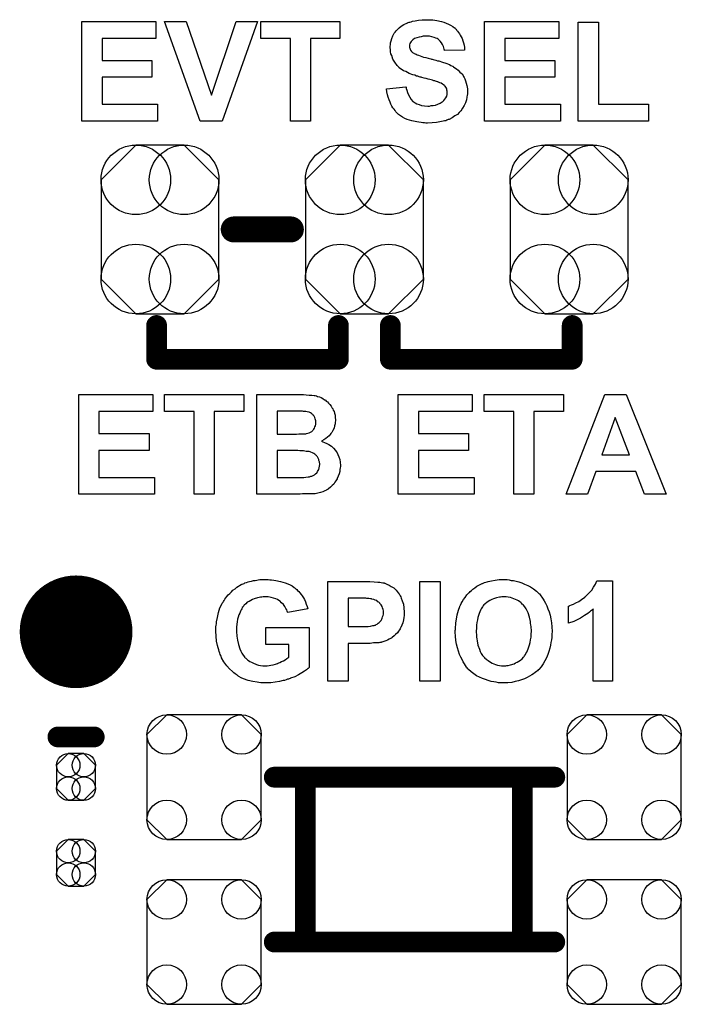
# Model space of a CAD drawing. Extents: x -0.07 to 0.95, y -0.15 to 2.1.
# Tile 9 of 14: x 0.43 to 0.68, y 0.59 to 0.97. Entities that reach past the tile are written whole.
import ezdxf

# ---------------------------------------------------------------- set-up
doc = ezdxf.new("R2010")
doc.units = 0
doc.layers.get('0').update_dxf_attribs({"linetype": 'CONTINUOUS'})
doc.layers.add('gto', color=2, linetype='CONTINUOUS')
doc.layers.add('gts', color=1, linetype='CONTINUOUS')

# ---------------------------------------------------------------- blocks, each defined once
blk = doc.blocks.new('D74')
at = {"const_width": 0.005}
blk.add_lwpolyline([(-0.0025, 0, 1), (0.0025, 0, 1)], format="xyb", close=True, dxfattribs=at)
blk = doc.blocks.new('D75')
at = {"const_width": 0.004}
blk.add_lwpolyline([(-0.002, 0, 1), (0.002, 0, 1)], format="xyb", close=True, dxfattribs=at)
blk = doc.blocks.new('D106')
blk.add_lwpolyline([(-0.0227, 0.0191), (-0.0227, -0.0191), (-0.0093, -0.0325), (0.0093, -0.0325), (0.0227, -0.0191), (0.0227, 0.0191), (0.0093, 0.0325), (-0.0093, 0.0325)], close=True)
for centre in [(-0.0093, 0.0191), (0.0093, 0.0191), (-0.0093, -0.0191), (0.0093, -0.0191)]:
    blk.add_circle(centre, 0.0134)
blk = doc.blocks.new('D150')
blk.add_lwpolyline([(-0.022, 0.0164), (-0.022, -0.0164), (-0.0144, -0.024), (0.0144, -0.024), (0.022, -0.0164), (0.022, 0.0164), (0.0144, 0.024), (-0.0144, 0.024)], close=True)
for centre in [(-0.0144, 0.0164), (0.0144, 0.0164), (-0.0144, -0.0164), (0.0144, -0.0164)]:
    blk.add_circle(centre, 0.0076)
blk = doc.blocks.new('D151')
blk.add_lwpolyline([(0.0075, -0.0045), (0.0075, 0.0045), (0.003, 0.009), (-0.003, 0.009), (-0.0075, 0.0045), (-0.0075, -0.0045), (-0.003, -0.009), (0.003, -0.009)], close=True)
for centre in [(-0.003, 0.0045), (0.003, 0.0045), (-0.003, -0.0045), (0.003, -0.0045)]:
    blk.add_circle(centre, 0.0045)
blk = doc.blocks.new('D157')
at = {"const_width": 0.0217}
blk.add_lwpolyline([(-0.01085, 0, 1), (0.01085, 0, 1)], format="xyb", close=True, dxfattribs=at)

msp = doc.modelspace()

# ---------------------------------------------------------------- linework, layer by layer
at = {"layer": 'gto', "color": 2}
for points in [[(0.4807, 0.9636), (0.46, 0.9636), (0.46, 0.9551), (0.4792, 0.9551), (0.4792, 0.9486), (0.46, 0.9486), (0.46, 0.9382), (0.4814, 0.9382), (0.4814, 0.9317), (0.4522, 0.9317), (0.4522, 0.9701), (0.4807, 0.9701), (0.4807, 0.9636)], [(0.5062, 0.9317), (0.4978, 0.9317), (0.4841, 0.9701), (0.4924, 0.9701), (0.5022, 0.9417), (0.5116, 0.9701), (0.5199, 0.9701), (0.5062, 0.9317)], [(0.5515, 0.9636), (0.5402, 0.9636), (0.5402, 0.9317), (0.5325, 0.9317), (0.5325, 0.9636), (0.5211, 0.9636), (0.5211, 0.9701), (0.5515, 0.9701), (0.5515, 0.9636)], [(0.5861, 0.9708), (0.5867, 0.9707), (0.5874, 0.9707), (0.5881, 0.9706), (0.5889, 0.9705), (0.5907, 0.9701), (0.5916, 0.9698), (0.5925, 0.9695), (0.5934, 0.9691), (0.5942, 0.9687), (0.595, 0.9682), (0.5957, 0.9676), (0.5958, 0.9676), (0.5959, 0.9675), (0.5961, 0.9673), (0.5963, 0.9671), (0.5966, 0.9667), (0.5969, 0.9664), (0.5972, 0.9659), (0.5976, 0.9654), (0.5979, 0.9648), (0.5983, 0.9642), (0.5986, 0.9635), (0.5989, 0.9627), (0.5992, 0.9619), (0.5994, 0.961), (0.5996, 0.9601), (0.5996, 0.9591), (0.5918, 0.9589), (0.5918, 0.9589), (0.5918, 0.959), (0.5917, 0.9594), (0.5916, 0.9599), (0.5914, 0.9605), (0.5911, 0.9612), (0.5907, 0.9619), (0.5902, 0.9625), (0.5897, 0.9631), (0.5896, 0.9631), (0.5894, 0.9633), (0.589, 0.9635), (0.5885, 0.9637), (0.5878, 0.964), (0.587, 0.9642), (0.586, 0.9644), (0.5848, 0.9644), (0.5842, 0.9644), (0.5836, 0.9644), (0.5829, 0.9642), (0.5821, 0.9641), (0.5812, 0.9638), (0.5803, 0.9635), (0.5796, 0.963), (0.5795, 0.9629), (0.5794, 0.9628), (0.5792, 0.9626), (0.579, 0.9624), (0.5787, 0.962), (0.5785, 0.9616), (0.5784, 0.9611), (0.5784, 0.9606), (0.5784, 0.9605), (0.5784, 0.9604), (0.5784, 0.9601), (0.5785, 0.9598), (0.5786, 0.9594), (0.5788, 0.959), (0.5791, 0.9586), (0.5795, 0.9582), (0.5795, 0.9582), (0.5798, 0.958), (0.58, 0.9579), (0.5802, 0.9578), (0.5805, 0.9576), (0.5809, 0.9575), (0.5813, 0.9573), (0.5818, 0.9571), (0.5825, 0.9569), (0.5831, 0.9566), (0.5838, 0.9564), (0.5847, 0.9562), (0.5856, 0.956), (0.5866, 0.9557), (0.5866, 0.9557), (0.5868, 0.9556), (0.5871, 0.9556), (0.5875, 0.9555), (0.588, 0.9554), (0.5885, 0.9552), (0.5891, 0.955), (0.5897, 0.9549), (0.5911, 0.9544), (0.5924, 0.954), (0.5938, 0.9535), (0.5943, 0.9532), (0.5949, 0.9529), (0.5949, 0.9529), (0.595, 0.9529), (0.5953, 0.9526), (0.5958, 0.9523), (0.5964, 0.9519), (0.5971, 0.9513), (0.5978, 0.9506), (0.5986, 0.9499), (0.5992, 0.949), (0.5992, 0.9489), (0.5994, 0.9485), (0.5997, 0.948), (0.5999, 0.9473), (0.6002, 0.9464), (0.6005, 0.9454), (0.6007, 0.9442), (0.6007, 0.9429), (0.6007, 0.9428), (0.6007, 0.9427), (0.6007, 0.9425), (0.6007, 0.9423), (0.6007, 0.942), (0.6006, 0.9417), (0.6005, 0.9409), (0.6003, 0.9399), (0.5999, 0.9388), (0.5994, 0.9378), (0.5988, 0.9367), (0.5988, 0.9366), (0.5987, 0.9366), (0.5985, 0.9362), (0.5981, 0.9357), (0.5975, 0.9351), (0.5968, 0.9343), (0.5958, 0.9337), (0.5948, 0.933), (0.5936, 0.9324), (0.5936, 0.9324), (0.5934, 0.9323), (0.5933, 0.9323), (0.593, 0.9322), (0.5927, 0.9321), (0.5923, 0.9319), (0.5918, 0.9318), (0.5913, 0.9317), (0.5907, 0.9316), (0.5901, 0.9314), (0.5887, 0.9312), (0.5871, 0.9311), (0.5853, 0.931), (0.5846, 0.931), (0.5841, 0.9311), (0.5835, 0.9311), (0.5828, 0.9312), (0.582, 0.9313), (0.5812, 0.9314), (0.5793, 0.9318), (0.5784, 0.9321), (0.5775, 0.9324), (0.5766, 0.9328), (0.5757, 0.9332), (0.5749, 0.9337), (0.5741, 0.9343), (0.574, 0.9344), (0.5739, 0.9345), (0.5737, 0.9347), (0.5735, 0.9349), (0.5731, 0.9353), (0.5728, 0.9358), (0.5724, 0.9363), (0.572, 0.9368), (0.5716, 0.9375), (0.5712, 0.9382), (0.5709, 0.939), (0.5705, 0.9399), (0.5702, 0.9409), (0.5699, 0.9419), (0.5696, 0.943), (0.5695, 0.9442), (0.577, 0.9449), (0.577, 0.9449), (0.5771, 0.9448), (0.5771, 0.9445), (0.5771, 0.9443), (0.5774, 0.9437), (0.5776, 0.9428), (0.578, 0.9419), (0.5785, 0.9409), (0.579, 0.9401), (0.5797, 0.9393), (0.5798, 0.9393), (0.5801, 0.939), (0.5806, 0.9388), (0.5812, 0.9384), (0.5821, 0.9381), (0.583, 0.9378), (0.5841, 0.9376), (0.5854, 0.9375), (0.586, 0.9375), (0.5867, 0.9377), (0.5875, 0.9378), (0.5884, 0.9379), (0.5893, 0.9382), (0.5902, 0.9386), (0.591, 0.9391), (0.5911, 0.9392), (0.5913, 0.9394), (0.5916, 0.9397), (0.592, 0.9402), (0.5923, 0.9407), (0.5927, 0.9414), (0.5929, 0.942), (0.5929, 0.9428), (0.5929, 0.9429), (0.5929, 0.943), (0.5929, 0.9433), (0.5928, 0.9437), (0.5927, 0.944), (0.5926, 0.9444), (0.5924, 0.9448), (0.5921, 0.9452), (0.5921, 0.9452), (0.5919, 0.9453), (0.5918, 0.9455), (0.5915, 0.9457), (0.5911, 0.946), (0.5906, 0.9463), (0.5901, 0.9465), (0.5893, 0.9468), (0.5893, 0.9468), (0.5891, 0.9469), (0.5887, 0.947), (0.5884, 0.9471), (0.5881, 0.9472), (0.5877, 0.9473), (0.5872, 0.9475), (0.5867, 0.9476), (0.5862, 0.9478), (0.5855, 0.9479), (0.5848, 0.9481), (0.584, 0.9483), (0.5831, 0.9485), (0.5831, 0.9485), (0.5828, 0.9486), (0.5825, 0.9487), (0.5821, 0.9488), (0.5816, 0.949), (0.581, 0.9491), (0.5804, 0.9494), (0.5797, 0.9496), (0.5782, 0.9501), (0.5769, 0.9508), (0.5761, 0.9511), (0.5755, 0.9515), (0.5749, 0.9519), (0.5744, 0.9523), (0.5744, 0.9524), (0.5742, 0.9525), (0.5741, 0.9526), (0.5739, 0.9529), (0.5736, 0.9532), (0.5733, 0.9536), (0.573, 0.954), (0.5727, 0.9545), (0.572, 0.9556), (0.5715, 0.957), (0.5712, 0.9577), (0.5711, 0.9584), (0.571, 0.9592), (0.5709, 0.9601), (0.5709, 0.9601), (0.5709, 0.9602), (0.5709, 0.9604), (0.5709, 0.9606), (0.571, 0.9611), (0.5711, 0.9619), (0.5713, 0.9627), (0.5716, 0.9636), (0.572, 0.9646), (0.5725, 0.9656), (0.5725, 0.9656), (0.5726, 0.9657), (0.5729, 0.966), (0.5732, 0.9665), (0.5737, 0.967), (0.5744, 0.9676), (0.5752, 0.9683), (0.5762, 0.9689), (0.5773, 0.9695), (0.5774, 0.9695), (0.5775, 0.9695), (0.5776, 0.9696), (0.5778, 0.9697), (0.5782, 0.9698), (0.5785, 0.9699), (0.579, 0.97), (0.5795, 0.9702), (0.5806, 0.9704), (0.5818, 0.9706), (0.5833, 0.9708), (0.5849, 0.9708), (0.5856, 0.9708), (0.5861, 0.9708)], [(0.6358, 0.9636), (0.6151, 0.9636), (0.6151, 0.9551), (0.6343, 0.9551), (0.6343, 0.9486), (0.6151, 0.9486), (0.6151, 0.9382), (0.6365, 0.9382), (0.6365, 0.9317), (0.6073, 0.9317), (0.6073, 0.9701), (0.6358, 0.9701), (0.6358, 0.9636)], [(0.6511, 0.9382), (0.6704, 0.9382), (0.6704, 0.9317), (0.6433, 0.9317), (0.6433, 0.9699), (0.6511, 0.9699), (0.6511, 0.9382)], [(0.4795, 0.8199), (0.4588, 0.8199), (0.4588, 0.8114), (0.4781, 0.8114), (0.4781, 0.8049), (0.4588, 0.8049), (0.4588, 0.7945), (0.4802, 0.7945), (0.4802, 0.788), (0.451, 0.788), (0.451, 0.8264), (0.4795, 0.8264), (0.4795, 0.8199)], [(0.5146, 0.8199), (0.5032, 0.8199), (0.5032, 0.788), (0.4955, 0.788), (0.4955, 0.8199), (0.4841, 0.8199), (0.4841, 0.8264), (0.5146, 0.8264), (0.5146, 0.8199)], [(0.5375, 0.8264), (0.5386, 0.8263), (0.5397, 0.8262), (0.5408, 0.8261), (0.5417, 0.826), (0.5418, 0.826), (0.5421, 0.826), (0.5425, 0.8259), (0.543, 0.8257), (0.5437, 0.8255), (0.5443, 0.8252), (0.545, 0.8249), (0.5457, 0.8244), (0.5458, 0.8244), (0.546, 0.8242), (0.5463, 0.8239), (0.5468, 0.8236), (0.5472, 0.8231), (0.5477, 0.8225), (0.5482, 0.8219), (0.5486, 0.8212), (0.5487, 0.8211), (0.5488, 0.8209), (0.549, 0.8204), (0.5493, 0.8199), (0.5495, 0.8192), (0.5497, 0.8185), (0.5498, 0.8176), (0.5499, 0.8167), (0.5499, 0.8166), (0.5499, 0.8166), (0.5499, 0.8163), (0.5498, 0.8158), (0.5497, 0.8151), (0.5495, 0.8143), (0.5493, 0.8135), (0.5489, 0.8126), (0.5484, 0.8118), (0.5483, 0.8116), (0.5481, 0.8114), (0.5478, 0.811), (0.5474, 0.8105), (0.5468, 0.81), (0.5462, 0.8094), (0.5454, 0.8089), (0.5445, 0.8084), (0.5445, 0.8084), (0.5447, 0.8083), (0.5448, 0.8083), (0.545, 0.8082), (0.5457, 0.8079), (0.5465, 0.8075), (0.5473, 0.8071), (0.5483, 0.8065), (0.5491, 0.8058), (0.5499, 0.8049), (0.5499, 0.8048), (0.5501, 0.8044), (0.5505, 0.8039), (0.5508, 0.8033), (0.5511, 0.8024), (0.5515, 0.8014), (0.5517, 0.8003), (0.5518, 0.7991), (0.5518, 0.799), (0.5518, 0.799), (0.5518, 0.7987), (0.5517, 0.7982), (0.5516, 0.7975), (0.5515, 0.7967), (0.5513, 0.7958), (0.5509, 0.7949), (0.5505, 0.794), (0.5505, 0.7939), (0.5503, 0.7936), (0.55, 0.7932), (0.5496, 0.7926), (0.5492, 0.7919), (0.5486, 0.7913), (0.548, 0.7907), (0.5472, 0.7901), (0.5471, 0.79), (0.5468, 0.7898), (0.5464, 0.7896), (0.5458, 0.7893), (0.545, 0.7889), (0.5441, 0.7887), (0.5431, 0.7884), (0.542, 0.7882), (0.5418, 0.7882), (0.5415, 0.7882), (0.541, 0.7882), (0.5406, 0.7881), (0.5395, 0.7881), (0.5389, 0.7881), (0.5372, 0.7881), (0.5363, 0.788), (0.5196, 0.788), (0.5196, 0.8264), (0.5365, 0.8264), (0.5375, 0.8264)], [(0.6025, 0.8199), (0.5818, 0.8199), (0.5818, 0.8114), (0.6011, 0.8114), (0.6011, 0.8049), (0.5818, 0.8049), (0.5818, 0.7945), (0.6032, 0.7945), (0.6032, 0.788), (0.574, 0.788), (0.574, 0.8264), (0.6025, 0.8264), (0.6025, 0.8199)], [(0.6376, 0.8199), (0.6262, 0.8199), (0.6262, 0.788), (0.6185, 0.788), (0.6185, 0.8199), (0.6071, 0.8199), (0.6071, 0.8264), (0.6376, 0.8264), (0.6376, 0.8199)], [(0.6772, 0.788), (0.6688, 0.788), (0.6655, 0.7967), (0.6501, 0.7967), (0.6469, 0.788), (0.6387, 0.788), (0.6536, 0.8264), (0.6618, 0.8264), (0.6772, 0.788)], [(0.5351, 0.82), (0.5274, 0.82), (0.5274, 0.8111), (0.5348, 0.8111), (0.5358, 0.8112), (0.5375, 0.8112), (0.5378, 0.8113), (0.5382, 0.8113), (0.5384, 0.8113), (0.5387, 0.8114), (0.5392, 0.8115), (0.5397, 0.8117), (0.5402, 0.8119), (0.5407, 0.8122), (0.5412, 0.8126), (0.5412, 0.8126), (0.5413, 0.8128), (0.5415, 0.813), (0.5418, 0.8134), (0.5419, 0.8139), (0.5422, 0.8144), (0.5423, 0.815), (0.5423, 0.8156), (0.5423, 0.8157), (0.5423, 0.8159), (0.5423, 0.8163), (0.5422, 0.8167), (0.5421, 0.8171), (0.5419, 0.8176), (0.5417, 0.8181), (0.5413, 0.8185), (0.5413, 0.8186), (0.5412, 0.8187), (0.5409, 0.8189), (0.5406, 0.8191), (0.5402, 0.8194), (0.5397, 0.8196), (0.539, 0.8197), (0.5384, 0.8199), (0.5383, 0.8199), (0.5381, 0.8199), (0.5375, 0.8199), (0.5372, 0.82), (0.5357, 0.82), (0.5351, 0.82)], [(0.6576, 0.8175), (0.6524, 0.8032), (0.663, 0.8032), (0.6576, 0.8175)], [(0.5354, 0.8048), (0.5274, 0.8048), (0.5274, 0.7945), (0.5359, 0.7945), (0.5368, 0.7945), (0.5377, 0.7945), (0.5385, 0.7946), (0.5393, 0.7947), (0.5396, 0.7947), (0.5398, 0.7947), (0.5399, 0.7947), (0.5401, 0.7948), (0.5404, 0.7949), (0.5408, 0.795), (0.5413, 0.7952), (0.5418, 0.7955), (0.5422, 0.7958), (0.5427, 0.7962), (0.5427, 0.7963), (0.5428, 0.7964), (0.543, 0.7967), (0.5432, 0.7971), (0.5434, 0.7975), (0.5436, 0.7981), (0.5437, 0.7988), (0.5438, 0.7995), (0.5438, 0.7995), (0.5438, 0.7998), (0.5437, 0.8001), (0.5437, 0.8005), (0.5435, 0.801), (0.5434, 0.8014), (0.5432, 0.8019), (0.5429, 0.8024), (0.5428, 0.8025), (0.5427, 0.8027), (0.5425, 0.8029), (0.5423, 0.8031), (0.5419, 0.8034), (0.5415, 0.8037), (0.541, 0.804), (0.5404, 0.8042), (0.5404, 0.8042), (0.5401, 0.8043), (0.5397, 0.8044), (0.5394, 0.8044), (0.539, 0.8045), (0.5386, 0.8045), (0.5381, 0.8046), (0.5375, 0.8047), (0.5369, 0.8047), (0.5362, 0.8047), (0.5354, 0.8048)], [(0.524, 0.7551), (0.5246, 0.755), (0.5253, 0.755), (0.5261, 0.7549), (0.5269, 0.7547), (0.5287, 0.7544), (0.5305, 0.7539), (0.5315, 0.7535), (0.5324, 0.7531), (0.5332, 0.7527), (0.534, 0.7521), (0.534, 0.7521), (0.5341, 0.752), (0.5344, 0.7518), (0.5346, 0.7516), (0.535, 0.7513), (0.5353, 0.7509), (0.5357, 0.7505), (0.5361, 0.75), (0.5366, 0.7494), (0.537, 0.7488), (0.5375, 0.7481), (0.5379, 0.7474), (0.5383, 0.7466), (0.5386, 0.7457), (0.539, 0.7448), (0.5392, 0.7439), (0.5315, 0.7424), (0.5315, 0.7425), (0.5314, 0.7425), (0.5313, 0.7429), (0.5311, 0.7434), (0.5308, 0.744), (0.5304, 0.7447), (0.5298, 0.7455), (0.5291, 0.7462), (0.5284, 0.7469), (0.5283, 0.7469), (0.528, 0.7471), (0.5275, 0.7474), (0.5269, 0.7477), (0.526, 0.748), (0.5251, 0.7482), (0.524, 0.7485), (0.5228, 0.7485), (0.5223, 0.7485), (0.522, 0.7485), (0.5215, 0.7484), (0.521, 0.7484), (0.5205, 0.7482), (0.5199, 0.7481), (0.5186, 0.7477), (0.5179, 0.7475), (0.5173, 0.7471), (0.5166, 0.7467), (0.5159, 0.7464), (0.5153, 0.7458), (0.5147, 0.7452), (0.5147, 0.7452), (0.5146, 0.7451), (0.5144, 0.7449), (0.5143, 0.7446), (0.514, 0.7443), (0.5138, 0.7439), (0.5135, 0.7434), (0.5133, 0.7429), (0.513, 0.7422), (0.5127, 0.7415), (0.5124, 0.7407), (0.5122, 0.7399), (0.512, 0.7389), (0.5119, 0.7379), (0.5118, 0.7368), (0.5118, 0.7356), (0.5118, 0.7356), (0.5118, 0.7354), (0.5118, 0.735), (0.5118, 0.7345), (0.5119, 0.7339), (0.5119, 0.7333), (0.512, 0.7325), (0.5122, 0.7318), (0.5125, 0.7301), (0.513, 0.7284), (0.5134, 0.7275), (0.5138, 0.7268), (0.5143, 0.726), (0.5148, 0.7253), (0.5148, 0.7253), (0.5149, 0.7252), (0.5151, 0.725), (0.5153, 0.7248), (0.5157, 0.7245), (0.516, 0.7242), (0.5164, 0.7239), (0.5169, 0.7236), (0.5175, 0.7233), (0.518, 0.723), (0.5194, 0.7224), (0.5202, 0.7222), (0.521, 0.722), (0.5219, 0.7219), (0.5228, 0.7219), (0.5232, 0.7219), (0.5236, 0.7219), (0.5243, 0.722), (0.525, 0.7221), (0.5259, 0.7223), (0.5268, 0.7225), (0.5276, 0.7228), (0.5277, 0.7228), (0.5278, 0.7229), (0.528, 0.723), (0.5285, 0.7232), (0.5291, 0.7235), (0.5298, 0.7238), (0.5305, 0.7242), (0.5312, 0.7247), (0.5319, 0.7252), (0.5319, 0.7301), (0.523, 0.7301), (0.523, 0.7366), (0.5397, 0.7366), (0.5397, 0.7212), (0.5396, 0.7211), (0.5394, 0.7209), (0.5392, 0.7208), (0.539, 0.7206), (0.5387, 0.7203), (0.5379, 0.7198), (0.5369, 0.7192), (0.5356, 0.7184), (0.5342, 0.7177), (0.5326, 0.7171), (0.5325, 0.7171), (0.5324, 0.717), (0.5321, 0.7169), (0.5318, 0.7168), (0.5314, 0.7167), (0.5309, 0.7165), (0.5303, 0.7163), (0.5297, 0.7162), (0.5283, 0.7158), (0.5267, 0.7156), (0.525, 0.7153), (0.5233, 0.7153), (0.5226, 0.7153), (0.5223, 0.7153), (0.5217, 0.7153), (0.5211, 0.7154), (0.5204, 0.7155), (0.5197, 0.7156), (0.518, 0.7159), (0.5163, 0.7163), (0.5144, 0.7169), (0.5136, 0.7173), (0.5127, 0.7178), (0.5127, 0.7178), (0.5125, 0.7179), (0.5123, 0.7181), (0.512, 0.7183), (0.5116, 0.7185), (0.5112, 0.7188), (0.5107, 0.7192), (0.5102, 0.7197), (0.5091, 0.7207), (0.508, 0.7219), (0.5069, 0.7234), (0.506, 0.725), (0.506, 0.7251), (0.5059, 0.7253), (0.5058, 0.7255), (0.5057, 0.7259), (0.5055, 0.7263), (0.5053, 0.7268), (0.5051, 0.7274), (0.5049, 0.7281), (0.5047, 0.7288), (0.5045, 0.7297), (0.5041, 0.7314), (0.5039, 0.7333), (0.5038, 0.7353), (0.5038, 0.7354), (0.5038, 0.7356), (0.5038, 0.7359), (0.5038, 0.7363), (0.5038, 0.7369), (0.5039, 0.7375), (0.504, 0.7381), (0.5041, 0.7389), (0.5044, 0.7405), (0.5048, 0.7424), (0.5054, 0.7442), (0.5058, 0.7451), (0.5063, 0.746), (0.5063, 0.746), (0.5064, 0.7462), (0.5066, 0.7464), (0.5067, 0.7467), (0.507, 0.7471), (0.5073, 0.7476), (0.5077, 0.7481), (0.5081, 0.7486), (0.5086, 0.7492), (0.5092, 0.7498), (0.5098, 0.7504), (0.5104, 0.751), (0.5112, 0.7516), (0.5119, 0.7522), (0.5136, 0.7532), (0.5137, 0.7532), (0.5138, 0.7533), (0.514, 0.7534), (0.5143, 0.7535), (0.5147, 0.7536), (0.515, 0.7538), (0.5156, 0.754), (0.5162, 0.7542), (0.5168, 0.7544), (0.5175, 0.7545), (0.5183, 0.7547), (0.519, 0.7548), (0.5208, 0.7551), (0.5228, 0.7551), (0.5235, 0.7551), (0.524, 0.7551)], [(0.6154, 0.7551), (0.6159, 0.7551), (0.6167, 0.755), (0.6175, 0.7548), (0.6184, 0.7547), (0.6194, 0.7545), (0.6205, 0.7542), (0.6216, 0.7539), (0.6227, 0.7534), (0.6239, 0.7529), (0.625, 0.7523), (0.6261, 0.7516), (0.6272, 0.7507), (0.6282, 0.7498), (0.6282, 0.7497), (0.6284, 0.7496), (0.6287, 0.7492), (0.6289, 0.7489), (0.6293, 0.7483), (0.6298, 0.7476), (0.6302, 0.7469), (0.6307, 0.746), (0.6312, 0.745), (0.6316, 0.7439), (0.6321, 0.7427), (0.6325, 0.7414), (0.6328, 0.74), (0.633, 0.7385), (0.6332, 0.7369), (0.6333, 0.7351), (0.6333, 0.735), (0.6333, 0.7348), (0.6332, 0.7343), (0.6332, 0.7336), (0.6331, 0.7328), (0.633, 0.7319), (0.6328, 0.7309), (0.6326, 0.7298), (0.6324, 0.7287), (0.632, 0.7274), (0.6316, 0.7262), (0.6311, 0.725), (0.6305, 0.7238), (0.6298, 0.7227), (0.629, 0.7215), (0.6282, 0.7205), (0.6281, 0.7204), (0.6279, 0.7203), (0.6277, 0.72), (0.6272, 0.7197), (0.6267, 0.7193), (0.6261, 0.7188), (0.6254, 0.7184), (0.6246, 0.7179), (0.6237, 0.7174), (0.6227, 0.7169), (0.6215, 0.7165), (0.6203, 0.7161), (0.6191, 0.7158), (0.6177, 0.7155), (0.6162, 0.7153), (0.6147, 0.7153), (0.6143, 0.7153), (0.6138, 0.7153), (0.6133, 0.7154), (0.6126, 0.7154), (0.6117, 0.7156), (0.6108, 0.7157), (0.6098, 0.7159), (0.6087, 0.7162), (0.6076, 0.7166), (0.6065, 0.717), (0.6053, 0.7175), (0.6042, 0.7181), (0.6031, 0.7188), (0.6021, 0.7196), (0.6011, 0.7205), (0.601, 0.7206), (0.6008, 0.7207), (0.6006, 0.7211), (0.6003, 0.7214), (0.5999, 0.722), (0.5995, 0.7227), (0.599, 0.7234), (0.5986, 0.7243), (0.5981, 0.7252), (0.5976, 0.7263), (0.5972, 0.7275), (0.5968, 0.7288), (0.5965, 0.7302), (0.5962, 0.7317), (0.5961, 0.7333), (0.596, 0.7349), (0.596, 0.735), (0.596, 0.7352), (0.596, 0.7355), (0.5961, 0.7359), (0.5961, 0.7364), (0.5961, 0.737), (0.5962, 0.7376), (0.5962, 0.7384), (0.5965, 0.7399), (0.5967, 0.7416), (0.5972, 0.7433), (0.5977, 0.7448), (0.5977, 0.7449), (0.5978, 0.7449), (0.5979, 0.7451), (0.598, 0.7453), (0.5983, 0.7459), (0.5987, 0.7466), (0.5992, 0.7474), (0.5998, 0.7482), (0.6005, 0.7492), (0.6013, 0.7501), (0.6013, 0.7501), (0.6014, 0.7502), (0.6017, 0.7505), (0.6022, 0.7509), (0.6028, 0.7514), (0.6035, 0.752), (0.6043, 0.7526), (0.6053, 0.7531), (0.6063, 0.7536), (0.6063, 0.7536), (0.6065, 0.7536), (0.6067, 0.7537), (0.607, 0.7538), (0.6073, 0.754), (0.6077, 0.7541), (0.6082, 0.7542), (0.6087, 0.7544), (0.6099, 0.7546), (0.6113, 0.7549), (0.6129, 0.7551), (0.6146, 0.7551), (0.6149, 0.7551), (0.6154, 0.7551)], [(0.5617, 0.7544), (0.5631, 0.7544), (0.5647, 0.7542), (0.5662, 0.7541), (0.5669, 0.7541), (0.5675, 0.754), (0.5681, 0.7539), (0.5685, 0.7538), (0.5686, 0.7538), (0.5687, 0.7537), (0.5689, 0.7537), (0.5691, 0.7536), (0.5697, 0.7534), (0.5705, 0.753), (0.5713, 0.7525), (0.5723, 0.7519), (0.5732, 0.751), (0.574, 0.75), (0.574, 0.75), (0.5742, 0.7499), (0.5743, 0.7497), (0.5744, 0.7495), (0.5746, 0.7492), (0.5748, 0.7489), (0.575, 0.7485), (0.5752, 0.748), (0.5756, 0.7469), (0.576, 0.7457), (0.5762, 0.7442), (0.5763, 0.7426), (0.5763, 0.7425), (0.5763, 0.7424), (0.5763, 0.7423), (0.5763, 0.742), (0.5763, 0.7417), (0.5763, 0.7413), (0.5762, 0.7405), (0.576, 0.7396), (0.5758, 0.7385), (0.5754, 0.7375), (0.575, 0.7366), (0.5749, 0.7365), (0.5748, 0.7362), (0.5745, 0.7358), (0.5741, 0.7352), (0.5737, 0.7346), (0.573, 0.734), (0.5724, 0.7334), (0.5717, 0.7328), (0.5716, 0.7328), (0.5714, 0.7326), (0.571, 0.7324), (0.5705, 0.7321), (0.5699, 0.7318), (0.5692, 0.7315), (0.5685, 0.7312), (0.5677, 0.731), (0.5676, 0.731), (0.5674, 0.7309), (0.5672, 0.7309), (0.5669, 0.7309), (0.5665, 0.7308), (0.5662, 0.7308), (0.5657, 0.7308), (0.5652, 0.7307), (0.5645, 0.7307), (0.5639, 0.7306), (0.5632, 0.7305), (0.5624, 0.7305), (0.5616, 0.7305), (0.5547, 0.7305), (0.5547, 0.716), (0.5469, 0.716), (0.5469, 0.7544), (0.5611, 0.7544), (0.5617, 0.7544)], [(0.5902, 0.716), (0.5824, 0.716), (0.5824, 0.7544), (0.5902, 0.7544), (0.5902, 0.716)], [(0.6565, 0.716), (0.6491, 0.716), (0.6491, 0.7438), (0.6491, 0.7437), (0.649, 0.7436), (0.6487, 0.7435), (0.6484, 0.7432), (0.648, 0.7429), (0.6476, 0.7425), (0.647, 0.7421), (0.6464, 0.7417), (0.6457, 0.7413), (0.645, 0.7408), (0.6442, 0.7403), (0.6434, 0.7399), (0.6416, 0.739), (0.6396, 0.7383), (0.6396, 0.7449), (0.6397, 0.7449), (0.6398, 0.745), (0.6399, 0.745), (0.6401, 0.7451), (0.6407, 0.7454), (0.6415, 0.7457), (0.6424, 0.7461), (0.6435, 0.7467), (0.6446, 0.7475), (0.6459, 0.7484), (0.6459, 0.7485), (0.646, 0.7485), (0.6462, 0.7487), (0.6464, 0.7489), (0.647, 0.7495), (0.6477, 0.7502), (0.6485, 0.7511), (0.6492, 0.7522), (0.65, 0.7534), (0.6505, 0.7546), (0.6565, 0.7546), (0.6565, 0.716)], [(0.5604, 0.7479), (0.5547, 0.7479), (0.5547, 0.737), (0.56, 0.737), (0.5604, 0.737), (0.5614, 0.737), (0.5624, 0.7371), (0.5634, 0.7372), (0.5643, 0.7374), (0.5647, 0.7374), (0.565, 0.7375), (0.5651, 0.7376), (0.5653, 0.7376), (0.5655, 0.7378), (0.5659, 0.738), (0.5663, 0.7383), (0.5667, 0.7386), (0.5671, 0.739), (0.5674, 0.7394), (0.5675, 0.7395), (0.5676, 0.7396), (0.5677, 0.7399), (0.5679, 0.7403), (0.568, 0.7408), (0.5682, 0.7413), (0.5683, 0.7418), (0.5683, 0.7424), (0.5683, 0.7425), (0.5683, 0.7428), (0.5683, 0.7431), (0.5682, 0.7436), (0.568, 0.7442), (0.5678, 0.7448), (0.5675, 0.7454), (0.567, 0.7459), (0.567, 0.746), (0.5668, 0.7461), (0.5665, 0.7464), (0.5662, 0.7466), (0.5658, 0.747), (0.5652, 0.7472), (0.5646, 0.7475), (0.5639, 0.7476), (0.5639, 0.7476), (0.5637, 0.7477), (0.5633, 0.7477), (0.5627, 0.7478), (0.562, 0.7478), (0.5615, 0.7479), (0.561, 0.7479), (0.5604, 0.7479)], [(0.6147, 0.7485), (0.6142, 0.7485), (0.6139, 0.7485), (0.6134, 0.7484), (0.613, 0.7484), (0.6119, 0.7481), (0.6107, 0.7477), (0.61, 0.7475), (0.6093, 0.7471), (0.6087, 0.7467), (0.6081, 0.7463), (0.6075, 0.7458), (0.6069, 0.7452), (0.6068, 0.7451), (0.6068, 0.745), (0.6066, 0.7449), (0.6065, 0.7446), (0.6062, 0.7442), (0.606, 0.7438), (0.6057, 0.7433), (0.6055, 0.7427), (0.6052, 0.742), (0.6049, 0.7413), (0.6047, 0.7405), (0.6045, 0.7396), (0.6043, 0.7386), (0.6041, 0.7375), (0.6041, 0.7364), (0.604, 0.7352), (0.604, 0.7351), (0.604, 0.7349), (0.604, 0.7346), (0.6041, 0.7341), (0.6041, 0.7336), (0.6042, 0.7329), (0.6043, 0.7323), (0.6044, 0.7315), (0.6047, 0.7299), (0.6053, 0.7283), (0.6056, 0.7274), (0.606, 0.7267), (0.6065, 0.7259), (0.607, 0.7253), (0.6071, 0.7252), (0.6072, 0.7251), (0.6073, 0.7249), (0.6076, 0.7248), (0.6078, 0.7245), (0.6082, 0.7242), (0.6086, 0.7239), (0.6091, 0.7236), (0.6102, 0.7229), (0.6115, 0.7224), (0.6122, 0.7222), (0.613, 0.722), (0.6138, 0.7219), (0.6147, 0.7219), (0.6151, 0.7219), (0.6154, 0.7219), (0.6158, 0.722), (0.6163, 0.722), (0.6173, 0.7223), (0.6186, 0.7227), (0.6192, 0.723), (0.6198, 0.7233), (0.6204, 0.7237), (0.6211, 0.7241), (0.6217, 0.7246), (0.6223, 0.7252), (0.6223, 0.7253), (0.6224, 0.7254), (0.6225, 0.7255), (0.6227, 0.7258), (0.623, 0.7262), (0.6232, 0.7267), (0.6235, 0.7272), (0.6238, 0.7278), (0.624, 0.7284), (0.6243, 0.7292), (0.6246, 0.73), (0.6248, 0.7309), (0.625, 0.7319), (0.6252, 0.7329), (0.6252, 0.7341), (0.6253, 0.7353), (0.6253, 0.7354), (0.6253, 0.7356), (0.6253, 0.7359), (0.6252, 0.7364), (0.6252, 0.737), (0.6251, 0.7376), (0.625, 0.7383), (0.6249, 0.739), (0.6245, 0.7406), (0.624, 0.7423), (0.6237, 0.7431), (0.6233, 0.7439), (0.6228, 0.7446), (0.6223, 0.7452), (0.6223, 0.7453), (0.6222, 0.7454), (0.622, 0.7455), (0.6218, 0.7457), (0.6215, 0.746), (0.6212, 0.7463), (0.6208, 0.7466), (0.6203, 0.7469), (0.6198, 0.7472), (0.6192, 0.7475), (0.6179, 0.748), (0.6172, 0.7482), (0.6164, 0.7484), (0.6156, 0.7485), (0.6147, 0.7485)]]:
    msp.add_lwpolyline(points, dxfattribs=at)
for points, const_width in [([(0.5107, 0.89), (0.5327, 0.89)], 0.01), ([(0.481, 0.84), (0.481, 0.853)], 0.008), ([(0.551, 0.84), (0.551, 0.853)], 0.008), ([(0.571, 0.84), (0.571, 0.853)], 0.008), ([(0.641, 0.84), (0.641, 0.853)], 0.008), ([(0.481, 0.84), (0.551, 0.84)], 0.008), ([(0.571, 0.84), (0.641, 0.84)], 0.008), ([(0.443, 0.6945), (0.457, 0.6945)], 0.008), ([(0.5263, 0.679), (0.6343, 0.679)], 0.008), ([(0.5383, 0.6155), (0.5383, 0.679)], 0.008), ([(0.6218, 0.6155), (0.6218, 0.679)], 0.008), ([(0.5263, 0.6155), (0.6343, 0.6155)], 0.008)]:
    msp.add_lwpolyline(points, dxfattribs=dict(at, const_width=const_width))

# ---------------------------------------------------------------- block references
at = {"layer": 'gto'}
for name, p in [('D74', (0.5107, 0.89)), ('D74', (0.5327, 0.89)), ('D75', (0.481, 0.853)), ('D75', (0.551, 0.853)), ('D75', (0.571, 0.853)), ('D75', (0.641, 0.853)), ('D75', (0.481, 0.84)), ('D75', (0.481, 0.84)), ('D75', (0.551, 0.84)), ('D75', (0.551, 0.84)), ('D75', (0.571, 0.84)), ('D75', (0.571, 0.84)), ('D75', (0.641, 0.84)), ('D75', (0.443, 0.6945)), ('D75', (0.457, 0.6945)), ('D75', (0.5263, 0.679)), ('D75', (0.5383, 0.679)), ('D75', (0.6218, 0.679)), ('D75', (0.6343, 0.679)), ('D75', (0.5263, 0.6155)), ('D75', (0.5383, 0.6155)), ('D75', (0.6218, 0.6155)), ('D75', (0.6343, 0.6155))]:
    msp.add_blockref(name, p, dxfattribs=at)
at = {"layer": 'gts'}
for name, p in [('D106', (0.4823, 0.89)), ('D106', (0.561, 0.89)), ('D106', (0.6398, 0.89)), ('D157', (0.45, 0.735)), ('D150', (0.4993, 0.679)), ('D150', (0.661, 0.679)), ('D151', (0.45, 0.6791)), ('D151', (0.45, 0.646)), ('D150', (0.4993, 0.6155)), ('D150', (0.661, 0.6155))]:
    msp.add_blockref(name, p, dxfattribs=at)

doc.saveas('drawing.dxf')
